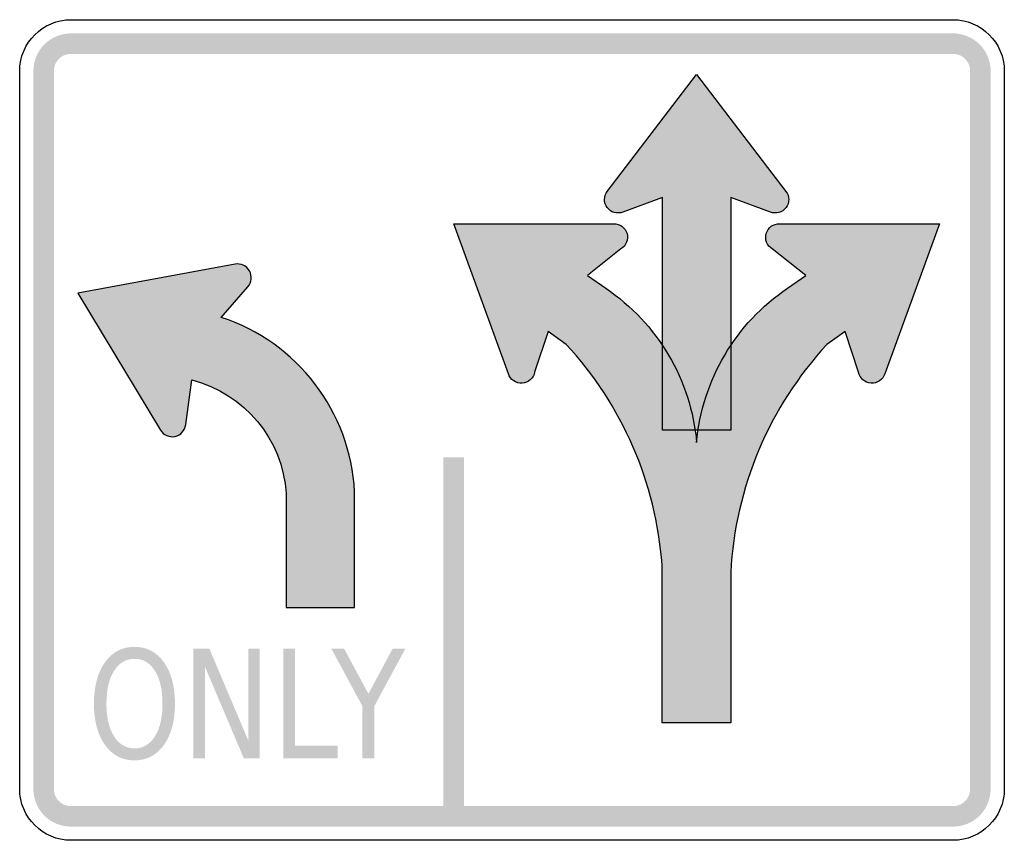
# Model space of a CAD drawing. Header units: inches. Extents: x -0.5 to 0.5, y -0.417 to 0.417.
import ezdxf

# ---------------------------------------------------------------- set-up
doc = ezdxf.new("R2010")
doc.units = ezdxf.units.IN
doc.header["$MEASUREMENT"] = 0

msp = doc.modelspace()

# ---------------------------------------------------------------- hatches: boundary and pattern name
for points in [[(-0.44792, 0.40278), (-0.45166, 0.40259), (-0.45537, 0.40204), (-0.45901, 0.40113), (-0.46253, 0.39987), (-0.46592, 0.39827), (-0.46914, 0.39634), (-0.47215, 0.39411), (-0.47493, 0.39159), (-0.47744, 0.38881), (-0.47968, 0.3858), (-0.4816, 0.38259), (-0.4832, 0.3792), (-0.48447, 0.37567), (-0.48538, 0.37204), (-0.48593, 0.36833), (-0.48611, 0.36458), (-0.46528, 0.36458), (-0.4652, 0.36629), (-0.46495, 0.36797), (-0.46453, 0.36962), (-0.46396, 0.37123), (-0.46323, 0.37277), (-0.46235, 0.37423), (-0.46134, 0.3756), (-0.46019, 0.37686), (-0.45893, 0.378), (-0.45756, 0.37902), (-0.4561, 0.3799), (-0.45456, 0.38062), (-0.45296, 0.3812), (-0.4513, 0.38161), (-0.44962, 0.38186), (-0.44792, 0.38195), (-0.44792, 0.40278)], [(-0.44792, 0.38195), (0.44792, 0.38195), (0.44792, 0.40278), (-0.44792, 0.40278), (-0.44792, 0.38195)], [(0.48611, 0.36458), (0.48595, 0.36811), (0.48546, 0.3716), (0.48465, 0.37504), (0.48353, 0.37838), (0.48211, 0.38161), (0.48039, 0.38469), (0.4784, 0.3876), (0.47614, 0.39032), (0.47365, 0.39281), (0.47093, 0.39506), (0.46802, 0.39706), (0.46494, 0.39877), (0.46171, 0.4002), (0.45837, 0.40132), (0.45493, 0.40213), (0.45144, 0.40262), (0.44792, 0.40278), (0.44792, 0.38195), (0.44952, 0.38187), (0.45111, 0.38165), (0.45267, 0.38128), (0.45419, 0.38077), (0.45565, 0.38013), (0.45705, 0.37934), (0.45838, 0.37844), (0.45961, 0.37741), (0.46075, 0.37628), (0.46177, 0.37505), (0.46268, 0.37372), (0.46346, 0.37232), (0.4641, 0.37086), (0.46461, 0.36934), (0.46498, 0.36777), (0.4652, 0.36619), (0.46528, 0.36458), (0.48611, 0.36458)], [(-0.46528, -0.36458), (-0.46528, 0.36458), (-0.48611, 0.36458), (-0.48611, -0.36458), (-0.46528, -0.36458)], [(0.46528, 0.36458), (0.46528, -0.36458), (0.48611, -0.36458), (0.48611, 0.36458), (0.46528, 0.36458)], [(-0.06965, -0.02778), (-0.06965, -0.39236), (-0.04882, -0.39236), (-0.04882, -0.02778), (-0.06965, -0.02778)], [(-0.32349, -0.22222), (-0.3073, -0.22222), (-0.26789, -0.31517), (-0.26789, -0.22222), (-0.25622, -0.22222), (-0.25622, -0.33333), (-0.27241, -0.33333), (-0.31182, -0.24038), (-0.31182, -0.33333), (-0.32349, -0.33333), (-0.32349, -0.22222)], [(-0.23228, -0.22222), (-0.22026, -0.22222), (-0.22026, -0.32068), (-0.17697, -0.32068), (-0.17697, -0.33333), (-0.23228, -0.33333), (-0.23228, -0.22222)], [(-0.18338, -0.22222), (-0.17046, -0.22222), (-0.14581, -0.26792), (-0.12134, -0.22222), (-0.10842, -0.22222), (-0.13986, -0.28042), (-0.13986, -0.33333), (-0.15194, -0.33333), (-0.15194, -0.28042), (-0.18338, -0.22222)], [(-0.48611, -0.36458), (-0.48593, -0.36833), (-0.48538, -0.37203), (-0.48447, -0.37567), (-0.4832, -0.3792), (-0.4816, -0.38259), (-0.47968, -0.3858), (-0.47744, -0.38881), (-0.47493, -0.39159), (-0.47215, -0.39411), (-0.46914, -0.39634), (-0.46592, -0.39827), (-0.46253, -0.39987), (-0.45901, -0.40113), (-0.45537, -0.40204), (-0.45166, -0.40259), (-0.44792, -0.40278), (-0.44792, -0.38194), (-0.44962, -0.38186), (-0.4513, -0.38161), (-0.45296, -0.3812), (-0.45456, -0.38062), (-0.4561, -0.37989), (-0.45756, -0.37902), (-0.45893, -0.378), (-0.46019, -0.37686), (-0.46134, -0.3756), (-0.46235, -0.37423), (-0.46323, -0.37277), (-0.46396, -0.37123), (-0.46453, -0.36962), (-0.46495, -0.36797), (-0.4652, -0.36628), (-0.46528, -0.36458), (-0.48611, -0.36458)], [(0.44792, -0.40278), (0.45144, -0.40261), (0.45493, -0.40213), (0.45837, -0.40132), (0.46171, -0.4002), (0.46494, -0.39877), (0.46802, -0.39706), (0.47093, -0.39506), (0.47365, -0.39281), (0.47614, -0.39031), (0.4784, -0.3876), (0.48039, -0.38469), (0.48211, -0.38161), (0.48353, -0.37838), (0.48465, -0.37503), (0.48546, -0.3716), (0.48595, -0.36811), (0.48611, -0.36458), (0.46528, -0.36458), (0.4652, -0.36618), (0.46498, -0.36777), (0.46461, -0.36933), (0.4641, -0.37085), (0.46346, -0.37232), (0.46268, -0.37372), (0.46177, -0.37504), (0.46075, -0.37628), (0.45961, -0.37741), (0.45838, -0.37844), (0.45705, -0.37934), (0.45565, -0.38012), (0.45419, -0.38077), (0.45267, -0.38128), (0.45111, -0.38165), (0.44952, -0.38187), (0.44792, -0.38194), (0.44792, -0.40278)], [(0.44792, -0.38194), (-0.44792, -0.38194), (-0.44792, -0.40278), (0.44792, -0.40278), (0.44792, -0.38194)]]:
    msp.add_hatch(color=7).paths.add_polyline_path(points)
h = msp.add_hatch(color=7)
edge = h.paths.add_edge_path()
edge.add_line((0.22222, 0.23605), (0.22222, 0))
edge.add_line((0.22222, 0), (0.15278, 0))
edge.add_line((0.15278, 0), (0.15278, 0.23605))
edge.add_line((0.15278, 0.23605), (0.11259, 0.22135))
edge.add_spline(control_points=[(0.11259, 0.22135), (0.1069, 0.21909), (0.10039, 0.22091), (0.0967, 0.2258), (0.093, 0.23068), (0.09302, 0.23743), (0.09673, 0.2423)], knot_values=[0, 0, 0, 0, 1, 1, 1, 2, 2, 2, 2], degree=3, periodic=0)
edge.add_line((0.09673, 0.2423), (0.1875, 0.36111))
edge.add_line((0.1875, 0.36111), (0.27826, 0.2423))
edge.add_spline(control_points=[(0.27826, 0.2423), (0.28198, 0.23743), (0.282, 0.23068), (0.2783, 0.2258), (0.2746, 0.22091), (0.2681, 0.21909), (0.2624, 0.22135)], knot_values=[0, 0, 0, 0, 1, 1, 1, 2, 2, 2, 2], degree=3, periodic=0)
edge.add_line((0.2624, 0.22135), (0.22222, 0.23605))
h = msp.add_hatch(color=7)
edge = h.paths.add_edge_path()
edge.add_spline(control_points=[(0.31987, 0.08691), (0.26121, 0.02355), (0.22662, -0.05836), (0.2221, -0.14458)], knot_values=[0, 0, 0, 0, 1, 1, 1, 1], degree=3, periodic=0)
edge.add_line((0.2221, -0.14458), (0.2221, -0.29749))
edge.add_line((0.2221, -0.29749), (0.15241, -0.29749))
edge.add_line((0.15241, -0.29749), (0.15241, -0.13705))
edge.add_spline(control_points=[(0.15241, -0.13705), (0.14634, -0.05352), (0.11204, 0.02546), (0.05513, 0.08691)], knot_values=[0, 0, 0, 0, 1, 1, 1, 1], degree=3, periodic=0)
edge.add_line((0.05513, 0.08691), (0.03664, 0.09988))
edge.add_line((0.03664, 0.09988), (0.02296, 0.05876))
edge.add_spline(control_points=[(0.02296, 0.05876), (0.02181, 0.05258), (0.01661, 0.04797), (0.01034, 0.04756), (0.00407, 0.04714), (-0.00169, 0.05103), (-0.00365, 0.057)], knot_values=[0, 0, 0, 0, 1, 1, 1, 2, 2, 2, 2], degree=3, periodic=0)
edge.add_line((-0.00365, 0.057), (-0.05903, 0.20945))
edge.add_line((-0.05903, 0.20945), (0.10317, 0.20945))
edge.add_spline(control_points=[(0.10317, 0.20945), (0.10946, 0.20965), (0.11507, 0.20557), (0.11682, 0.19953), (0.11858, 0.19349), (0.11602, 0.18704), (0.1106, 0.18384)], knot_values=[0, 0, 0, 0, 1, 1, 1, 2, 2, 2, 2], degree=3, periodic=0)
edge.add_line((0.1106, 0.18384), (0.07663, 0.15695))
edge.add_line((0.07663, 0.15695), (0.09513, 0.14399))
edge.add_spline(control_points=[(0.09513, 0.14399), (0.14793, 0.10829), (0.18185, 0.05072), (0.1875, -0.01277)], knot_values=[0, 0, 0, 0, 1, 1, 1, 1], degree=3, periodic=0)
edge.add_spline(control_points=[(0.1875, -0.01277), (0.19314, 0.05072), (0.22707, 0.10829), (0.27987, 0.14399)], knot_values=[0, 0, 0, 0, 1, 1, 1, 1], degree=3, periodic=0)
edge.add_line((0.27987, 0.14399), (0.29837, 0.15695))
edge.add_line((0.29837, 0.15695), (0.26439, 0.18384))
edge.add_spline(control_points=[(0.26439, 0.18384), (0.25898, 0.18704), (0.25642, 0.19349), (0.25817, 0.19953), (0.25993, 0.20557), (0.26554, 0.20965), (0.27182, 0.20945)], knot_values=[0, 0, 0, 0, 1, 1, 1, 2, 2, 2, 2], degree=3, periodic=0)
edge.add_line((0.27182, 0.20945), (0.43403, 0.20945))
edge.add_line((0.43403, 0.20945), (0.37864, 0.057))
edge.add_spline(control_points=[(0.37864, 0.057), (0.37668, 0.05103), (0.37093, 0.04714), (0.36466, 0.04756), (0.35839, 0.04797), (0.35319, 0.05258), (0.35203, 0.05876)], knot_values=[0, 0, 0, 0, 1, 1, 1, 2, 2, 2, 2], degree=3, periodic=0)
edge.add_line((0.35203, 0.05876), (0.33836, 0.09988))
edge.add_line((0.33836, 0.09988), (0.31987, 0.08691))
h = msp.add_hatch(color=7)
edge = h.paths.add_edge_path()
edge.add_line((-0.22936, -0.06465), (-0.22936, -0.18013))
edge.add_line((-0.22936, -0.18013), (-0.15992, -0.18013))
edge.add_line((-0.15992, -0.18013), (-0.15992, -0.06264))
edge.add_spline(control_points=[(-0.15992, -0.06264), (-0.16416, 0.01864), (-0.2179, 0.08896), (-0.29522, 0.1144)], knot_values=[0, 0, 0, 0, 1, 1, 1, 1], degree=3, periodic=0)
edge.add_line((-0.29522, 0.1144), (-0.26841, 0.14549))
edge.add_spline(control_points=[(-0.26841, 0.14549), (-0.26446, 0.14992), (-0.26376, 0.15637), (-0.26667, 0.16154), (-0.26958, 0.16672), (-0.27546, 0.16947), (-0.2813, 0.16839)], knot_values=[0, 0, 0, 0, 1, 1, 1, 2, 2, 2, 2], degree=3, periodic=0)
edge.add_line((-0.2813, 0.16839), (-0.44097, 0.13889))
edge.add_line((-0.44097, 0.13889), (-0.35705, -0.00012))
edge.add_spline(control_points=[(-0.35705, -0.00012), (-0.35399, -0.0052), (-0.34803, -0.00777), (-0.34222, -0.00652), (-0.33642, -0.00526), (-0.33206, -0.00045), (-0.33137, 0.00544)], knot_values=[0, 0, 0, 0, 1, 1, 1, 2, 2, 2, 2], degree=3, periodic=0)
edge.add_line((-0.33137, 0.00544), (-0.32527, 0.05086))
edge.add_spline(control_points=[(-0.32527, 0.05086), (-0.27166, 0.03719), (-0.23294, -0.00943), (-0.22936, -0.06465)], knot_values=[0, 0, 0, 0, 1, 1, 1, 1], degree=3, periodic=0)
h = msp.add_hatch(color=7)
edge = h.paths.add_edge_path()
edge.add_spline(control_points=[(-0.38339, -0.22021), (-0.37092, -0.22021), (-0.36096, -0.22543), (-0.3535, -0.23588), (-0.34604, -0.24632), (-0.34231, -0.26033), (-0.34231, -0.27789), (-0.34231, -0.2954), (-0.34604, -0.30938), (-0.3535, -0.31983), (-0.36096, -0.33027), (-0.37092, -0.33549), (-0.38339, -0.33549), (-0.39589, -0.33549), (-0.40588, -0.33028), (-0.41336, -0.31986), (-0.42085, -0.30944), (-0.42459, -0.29545), (-0.42459, -0.27789), (-0.42459, -0.26033), (-0.42085, -0.24632), (-0.41336, -0.23588), (-0.40588, -0.22543), (-0.39589, -0.22021), (-0.38339, -0.22021)], knot_values=[0, 0, 0, 0, 1, 1, 1, 2, 2, 2, 3, 3, 3, 4, 4, 4, 5, 5, 5, 6, 6, 6, 7, 7, 7, 8, 8, 8, 8], degree=3, periodic=0)
edge = h.paths.add_edge_path(flags=0)
edge.add_spline(control_points=[(-0.38339, -0.23242), (-0.39212, -0.23242), (-0.39906, -0.23649), (-0.4042, -0.24462), (-0.40934, -0.25276), (-0.41191, -0.26385), (-0.41191, -0.27789), (-0.41191, -0.29188), (-0.40934, -0.30294), (-0.4042, -0.31108), (-0.39906, -0.31922), (-0.39212, -0.32329), (-0.38339, -0.32329), (-0.37466, -0.32329), (-0.36774, -0.31922), (-0.36264, -0.31108), (-0.35754, -0.30294), (-0.35499, -0.29188), (-0.35499, -0.27789), (-0.35499, -0.26385), (-0.35754, -0.25276), (-0.36264, -0.24462), (-0.36774, -0.23649), (-0.37466, -0.23242), (-0.38339, -0.23242)], knot_values=[0, 0, 0, 0, 1, 1, 1, 2, 2, 2, 3, 3, 3, 4, 4, 4, 5, 5, 5, 6, 6, 6, 7, 7, 7, 8, 8, 8, 8], degree=3, periodic=0)

# ---------------------------------------------------------------- linework, layer by layer
at = {"color": 7}
for points in [[(-0.44792, 0.41667), (0.44792, 0.41667)], [(-0.5, -0.36458), (-0.5, 0.36458)], [(0.09673, 0.2423), (0.1875, 0.36111), (0.27826, 0.2423)], [(0.5, 0.36458), (0.5, -0.36458)], [(0.22222, 0.23605), (0.22222, 0), (0.15278, 0), (0.15278, 0.23605), (0.11259, 0.22135)], [(0.2624, 0.22135), (0.22222, 0.23605)], [(-0.00365, 0.057), (-0.05903, 0.20945), (0.10317, 0.20945)], [(0.27182, 0.20945), (0.43403, 0.20945), (0.37864, 0.057)], [(0.1106, 0.18384), (0.07663, 0.15695), (0.09513, 0.14399)], [(0.27987, 0.14399), (0.29837, 0.15695), (0.26439, 0.18384)], [(-0.2813, 0.16839), (-0.44097, 0.13889), (-0.35705, -0.00012)], [(-0.29522, 0.1144), (-0.26841, 0.14549)], [(0.05513, 0.08691), (0.03664, 0.09988), (0.02296, 0.05876)], [(0.35203, 0.05876), (0.33836, 0.09988), (0.31987, 0.08691)], [(-0.33137, 0.00544), (-0.32527, 0.05086)], [(-0.22936, -0.06465), (-0.22936, -0.18013), (-0.15992, -0.18013), (-0.15992, -0.06264)], [(0.2221, -0.14458), (0.2221, -0.29749), (0.15241, -0.29749), (0.15241, -0.13705)], [(0.44792, -0.41667), (-0.44792, -0.41667)]]:
    msp.add_lwpolyline(points, dxfattribs=at)
for points in [[(-0.5, 0.36458), (-0.5, 0.39335), (-0.47668, 0.41667), (-0.44792, 0.41667)], [(0.44792, 0.41667), (0.47668, 0.41667), (0.5, 0.39335), (0.5, 0.36458)], [(0.09513, 0.14399), (0.14793, 0.10829), (0.18185, 0.05072), (0.1875, -0.01277)], [(0.1875, -0.01277), (0.19314, 0.05072), (0.22707, 0.10829), (0.27987, 0.14399)], [(-0.15992, -0.06264), (-0.16416, 0.01864), (-0.2179, 0.08896), (-0.29522, 0.1144)], [(0.15241, -0.13705), (0.14634, -0.05352), (0.11204, 0.02546), (0.05513, 0.08691)], [(0.31987, 0.08691), (0.26121, 0.02355), (0.22662, -0.05836), (0.2221, -0.14458)], [(-0.32527, 0.05086), (-0.27166, 0.03719), (-0.23294, -0.00943), (-0.22936, -0.06465)], [(-0.44792, -0.41667), (-0.47668, -0.41667), (-0.5, -0.39335), (-0.5, -0.36458)], [(0.5, -0.36458), (0.5, -0.39335), (0.47668, -0.41667), (0.44792, -0.41667)]]:
    msp.add_open_spline(points, degree=3, dxfattribs=at)
for points in [[(0.11259, 0.22135), (0.1069, 0.21909), (0.10039, 0.22091), (0.0967, 0.2258), (0.093, 0.23068), (0.09302, 0.23743), (0.09673, 0.2423)], [(0.27826, 0.2423), (0.28198, 0.23743), (0.282, 0.23068), (0.2783, 0.2258), (0.2746, 0.22091), (0.2681, 0.21909), (0.2624, 0.22135)], [(0.10317, 0.20945), (0.10946, 0.20965), (0.11507, 0.20557), (0.11682, 0.19953), (0.11858, 0.19349), (0.11602, 0.18704), (0.1106, 0.18384)], [(0.26439, 0.18384), (0.25898, 0.18704), (0.25642, 0.19349), (0.25817, 0.19953), (0.25993, 0.20557), (0.26554, 0.20965), (0.27182, 0.20945)], [(-0.26841, 0.14549), (-0.26446, 0.14992), (-0.26376, 0.15637), (-0.26667, 0.16154), (-0.26958, 0.16672), (-0.27546, 0.16947), (-0.2813, 0.16839)], [(0.02296, 0.05876), (0.02181, 0.05258), (0.01661, 0.04797), (0.01034, 0.04756), (0.00407, 0.04714), (-0.00169, 0.05103), (-0.00365, 0.057)], [(0.37864, 0.057), (0.37668, 0.05103), (0.37093, 0.04714), (0.36466, 0.04756), (0.35839, 0.04797), (0.35319, 0.05258), (0.35203, 0.05876)], [(-0.35705, -0.00012), (-0.35399, -0.0052), (-0.34803, -0.00777), (-0.34222, -0.00652), (-0.33642, -0.00526), (-0.33206, -0.00045), (-0.33137, 0.00544)]]:
    msp.add_open_spline(points, degree=3, knots=[0, 0, 0, 0, 1, 1, 1, 2, 2, 2, 2], dxfattribs=at)

doc.saveas('drawing.dxf')
